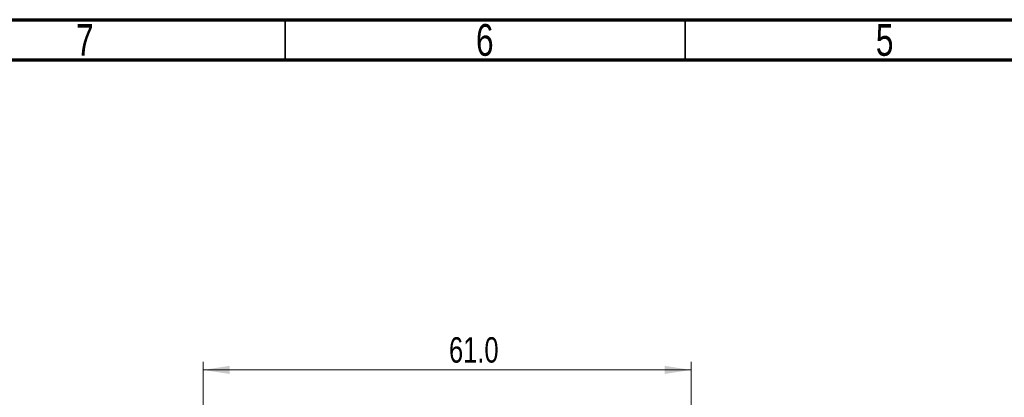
# Model space of a CAD drawing. Header units: millimetres. Extents: x 15 to 415, y 5 to 292.
# Tile 7 of 15: x 82 to 205, y 245 to 292. Entities that reach past the tile are written whole.
import ezdxf

# ---------------------------------------------------------------- set-up
doc = ezdxf.new("R2010")
doc.units = ezdxf.units.MM
doc.styles.add('SLDTEXTSTYLE0', font='TXT', dxfattribs={"width": 0.75})
doc.dimstyles.new('SLDDIMSTYLE0', dxfattribs={"dimtxt": 3.175, "dimasz": 3.302, "dimexe": 0, "dimexo": 0.0625, "dimgap": 0.79375, "dimtad": 1, "dimdec": 1, "dimrnd": 1e-09, "dimzin": 4, "dimdsep": 46, "dimtxsty": 'SLDTEXTSTYLE0', "dimsah": 1, "dimcen": 0.09, "dimadec": 0, "dimazin": 1, "dimtfac": 1, "dimtdec": 1, "dimtofl": 0, "dimtmove": 0, "dimatfit": 3, "dimfxl": 1, "dimfrac": 2, "dimtolj": 1, "dimtzin": 12, "dimarcsym": 0})

# ---------------------------------------------------------------- blocks, each defined once
blk = doc.blocks.new('_D_2')
at = {"color": 7, "linetype": 'Continuous', "lineweight": 0}
for p, q in [((104.75, 224.19), (104.75, 249.2)), ((165.75, 224.19), (165.75, 249.2)), ((104.75, 248.2), (165.75, 248.2))]:
    blk.add_line(p, q, dxfattribs=at)
at = {"color": 7, "linetype": 'Continuous', "lineweight": 18}
for points in [[(104.75, 248.2), (108.05, 247.69), (108.05, 248.71)], [(165.75, 248.2), (162.45, 248.71), (162.45, 247.69)]]:
    blk.add_solid(points, dxfattribs=at)
at = {"color": 7, "linetype": 'Continuous', "lineweight": 18, "insert": (135.49, 252.29), "char_height": 3.175, "attachment_point": 1, "style": 'SLDTEXTSTYLE0'}
blk.add_mtext('61.0', dxfattribs=at)

msp = doc.modelspace()

# ---------------------------------------------------------------- linework, layer by layer
at = {"color": 7, "linetype": 'Continuous', "lineweight": 70}
for p, q in [((15, 292), (415, 292)), ((20, 287), (410, 287))]:
    msp.add_line(p, q, dxfattribs=at)
at = {"color": 7, "linetype": 'Continuous', "lineweight": 35}
for p, q in [((115, 287), (115, 292)), ((165, 287), (165, 292))]:
    msp.add_line(p, q, dxfattribs=at)

# ---------------------------------------------------------------- texts
at = {"color": 7, "linetype": 'Continuous', "lineweight": 0, "char_height": 3.969, "attachment_point": 2, "style": 'SLDTEXTSTYLE0'}
for s, insert in [('7', (89.96, 291.454)), ('6', (139.96, 291.454)), ('5', (189.96, 291.454))]:
    msp.add_mtext(s, dxfattribs=dict(at, insert=insert))

# ---------------------------------------------------------------- dimensions: what is measured, and where the dimension line sits
at = {"color": 7, "linetype": 'Continuous', "lineweight": 18}
dim = msp.add_linear_dim(base=(165.752, 248.2), p1=(104.752, 223.195), p2=(165.752, 223.195), dimstyle='SLDDIMSTYLE0', dxfattribs=at)
dim.commit()
dim.dimension.update_dxf_attribs({"geometry": '_D_2', "text_midpoint": (139.597, 248.2), "dimtype": 160})

doc.saveas('drawing.dxf')
